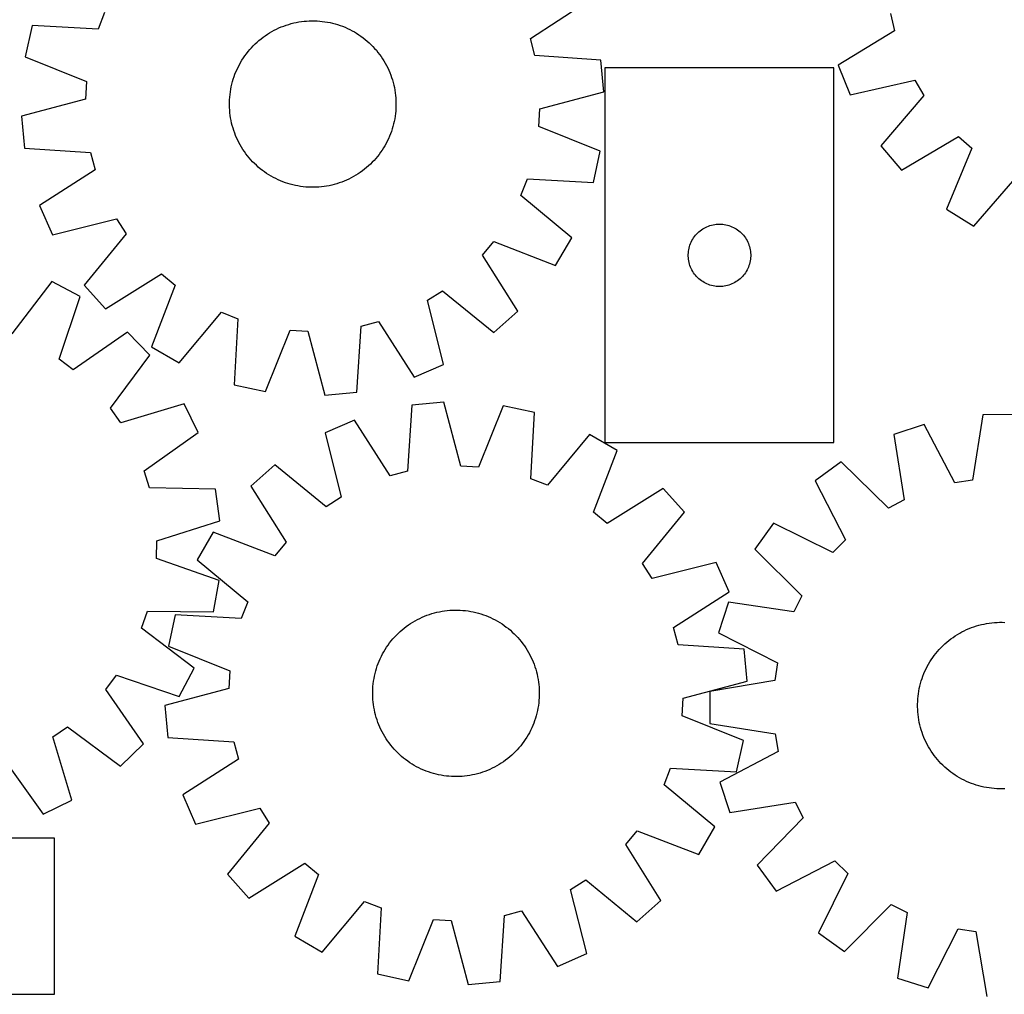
# Model space of a CAD drawing. Header units: millimetres. Extents: x 7 to 1493, y 7 to 2993.
# Tile 6 of 14: x 290 to 763, y 2113 to 2581. Entities that reach past the tile are written whole.
import ezdxf

# ---------------------------------------------------------------- set-up
doc = ezdxf.new("R2010")
doc.units = ezdxf.units.MM
doc.layers.add('CUT', color=7, linetype='CONTINUOUS', true_color=0x000000)

msp = doc.modelspace()

# ---------------------------------------------------------------- linework, layer by layer
at = {"layer": 'CUT'}
for p, q in [((535.112207, 2572.236235), (561.794666, 2589.470537)), ((330.584188, 2584.593583), (327.447593, 2576.613536)), ((708.14386, 2584.253661), (710.093107, 2575.903822)), ((295.730962, 2578.354248), (292.411943, 2563.330445)), ((327.447593, 2576.613536), (295.730962, 2578.354248)), ((415.460008, 2577.724536), (416.630818, 2578.180838)), ((416.630818, 2578.180838), (417.815383, 2578.600139)), ((417.815383, 2578.600139), (419.012533, 2578.982025)), ((419.012533, 2578.982025), (420.221089, 2579.326119)), ((420.221089, 2579.326119), (421.439856, 2579.632082)), ((421.439856, 2579.632082), (422.667632, 2579.899611)), ((422.667632, 2579.899611), (423.903206, 2580.128443)), ((423.903206, 2580.128443), (425.145358, 2580.318352)), ((425.145358, 2580.318352), (426.392862, 2580.46915)), ((426.392862, 2580.46915), (427.644488, 2580.580688)), ((427.644488, 2580.580688), (428.898999, 2580.652857)), ((428.898999, 2580.652857), (430.155158, 2580.685585)), ((430.155158, 2580.685585), (431.411725, 2580.678841)), ((431.411725, 2580.678841), (432.667461, 2580.632629)), ((432.667461, 2580.632629), (433.921125, 2580.546997)), ((433.921125, 2580.546997), (435.171481, 2580.422029)), ((435.171481, 2580.422029), (436.417294, 2580.257848)), ((436.417294, 2580.257848), (437.657336, 2580.054615)), ((437.657336, 2580.054615), (438.890382, 2579.812533)), ((438.890382, 2579.812533), (440.115216, 2579.531839)), ((440.115216, 2579.531839), (441.330629, 2579.21281)), ((441.330629, 2579.21281), (442.53542, 2578.855762)), ((442.53542, 2578.855762), (443.728403, 2578.461047)), ((443.728403, 2578.461047), (444.908398, 2578.029054)), ((444.908398, 2578.029054), (446.074242, 2577.560209)), ((406.723997, 2572.803562), (407.744546, 2573.536697)), ((407.744546, 2573.536697), (408.787619, 2574.237414)), ((408.787619, 2574.237414), (409.852188, 2574.905022)), ((409.852188, 2574.905022), (410.937202, 2575.538861)), ((410.937202, 2575.538861), (412.041589, 2576.138306)), ((412.041589, 2576.138306), (413.164261, 2576.702766)), ((413.164261, 2576.702766), (414.304109, 2577.231683)), ((414.304109, 2577.231683), (415.460008, 2577.724536)), ((446.074242, 2577.560209), (447.224783, 2577.054976)), ((447.224783, 2577.054976), (448.358888, 2576.513853)), ((448.358888, 2576.513853), (449.475435, 2575.937373)), ((449.475435, 2575.937373), (450.573324, 2575.326107)), ((450.573324, 2575.326107), (451.651471, 2574.680657)), ((451.651471, 2574.680657), (452.708812, 2574.001659)), ((452.708812, 2574.001659), (453.744303, 2573.289785)), ((453.744303, 2573.289785), (454.756923, 2572.545737)), ((710.093107, 2575.903822), (682.996892, 2559.327638)), ((401.128445, 2567.766638), (401.993541, 2568.678019)), ((401.993541, 2568.678019), (402.886838, 2569.561777)), ((402.886838, 2569.561777), (403.807453, 2570.41704)), ((403.807453, 2570.41704), (404.754479, 2571.242963)), ((404.754479, 2571.242963), (405.72698, 2572.038732)), ((405.72698, 2572.038732), (406.723997, 2572.803562)), ((454.756923, 2572.545737), (455.745672, 2571.770248)), ((455.745672, 2571.770248), (456.709574, 2570.964085)), ((456.709574, 2570.964085), (457.647679, 2570.128043)), ((457.647679, 2570.128043), (458.55906, 2569.262947)), ((458.55906, 2569.262947), (459.442818, 2568.36965)), ((537.265202, 2563.936597), (535.112207, 2572.236235)), ((397.254829, 2562.827771), (397.966703, 2563.863262)), ((397.966703, 2563.863262), (398.710751, 2564.875882)), ((398.710751, 2564.875882), (399.48624, 2565.864631)), ((399.48624, 2565.864631), (400.292403, 2566.828534)), ((400.292403, 2566.828534), (401.128445, 2567.766638)), ((459.442818, 2568.36965), (460.29808, 2567.449035)), ((460.29808, 2567.449035), (461.124004, 2566.502009)), ((461.124004, 2566.502009), (461.919773, 2565.529508)), ((461.919773, 2565.529508), (462.684603, 2564.532491)), ((462.684603, 2564.532491), (463.417738, 2563.511943)), ((568.960695, 2561.846022), (537.265202, 2563.936597)), ((292.411943, 2563.330445), (321.910125, 2551.547744)), ((394.742636, 2558.477847), (395.319115, 2559.594395)), ((395.319115, 2559.594395), (395.930381, 2560.692284)), ((395.930381, 2560.692284), (396.575832, 2561.77043)), ((396.575832, 2561.77043), (397.254829, 2562.827771)), ((463.417738, 2563.511943), (464.118455, 2562.468869)), ((464.118455, 2562.468869), (464.786062, 2561.4043)), ((464.786062, 2561.4043), (465.419901, 2560.319287)), ((465.419901, 2560.319287), (466.019347, 2559.214899)), ((466.019347, 2559.214899), (466.583807, 2558.092227)), ((570.446731, 2546.531903), (568.960695, 2561.846022)), ((682.996892, 2559.327638), (688.795501, 2545.076087)), ((392.795442, 2553.847362), (393.227435, 2555.027357)), ((393.227435, 2555.027357), (393.696279, 2556.193201)), ((393.696279, 2556.193201), (394.201512, 2557.343743)), ((394.201512, 2557.343743), (394.742636, 2558.477847)), ((466.583807, 2558.092227), (467.112724, 2556.952379)), ((467.112724, 2556.952379), (467.605577, 2555.79648)), ((467.605577, 2555.79648), (468.061879, 2554.62567)), ((468.061879, 2554.62567), (468.48118, 2553.441106)), ((680.974607, 2558.017397), (570.974607, 2558.017397)), ((570.974607, 2558.017397), (570.974607, 2378.017397)), ((680.974607, 2378.017397), (680.974607, 2558.017397)), ((321.910125, 2551.547744), (321.393016, 2542.989007)), ((391.443955, 2549.009342), (391.72465, 2550.234175)), ((391.72465, 2550.234175), (392.043678, 2551.449588)), ((392.043678, 2551.449588), (392.400726, 2552.65438)), ((392.400726, 2552.65438), (392.795442, 2553.847362)), ((468.48118, 2553.441106), (468.863066, 2552.243955)), ((468.863066, 2552.243955), (469.20716, 2551.0354)), ((469.20716, 2551.0354), (469.513123, 2549.816632)), ((469.513123, 2549.816632), (469.780652, 2548.588856)), ((688.795501, 2545.076087), (719.767536, 2552.12646)), ((719.767536, 2552.12646), (724.201622, 2544.787642)), ((390.709491, 2544.040084), (390.834459, 2545.29044)), ((390.834459, 2545.29044), (390.998641, 2546.536254)), ((390.998641, 2546.536254), (391.201873, 2547.776296)), ((391.201873, 2547.776296), (391.443955, 2549.009342)), ((469.780652, 2548.588856), (470.009484, 2547.353282)), ((470.009484, 2547.353282), (470.199392, 2546.11113)), ((470.199392, 2546.11113), (470.35019, 2544.863626)), ((470.35019, 2544.863626), (470.461729, 2543.612)), ((539.744513, 2538.38644), (570.446731, 2546.531903)), ((724.201622, 2544.787642), (703.553913, 2520.649563)), ((321.393016, 2542.989007), (290.690798, 2534.843545)), ((390.570903, 2540.274118), (390.577648, 2541.530685)), ((390.603631, 2539.017958), (390.570903, 2540.274118)), ((390.577648, 2541.530685), (390.623859, 2542.78642)), ((390.623859, 2542.78642), (390.709491, 2544.040084)), ((470.461729, 2543.612), (470.533898, 2542.357489)), ((470.533898, 2542.357489), (470.566626, 2541.10133)), ((470.566626, 2541.10133), (470.559881, 2539.844763)), ((390.6758, 2537.763447), (390.603631, 2539.017958)), ((390.787339, 2536.511822), (390.6758, 2537.763447)), ((390.938137, 2535.264318), (390.787339, 2536.511822)), ((470.30307, 2536.085007), (470.138888, 2534.839194)), ((470.428038, 2537.335363), (470.30307, 2536.085007)), ((470.51367, 2538.589027), (470.428038, 2537.335363)), ((470.559881, 2539.844763), (470.51367, 2538.589027)), ((539.227404, 2529.827704), (539.744513, 2538.38644)), ((290.690798, 2534.843545), (292.176834, 2519.529426)), ((391.128045, 2534.022166), (390.938137, 2535.264318)), ((391.356877, 2532.786592), (391.128045, 2534.022166)), ((391.624406, 2531.558815), (391.356877, 2532.786592)), ((391.930369, 2530.340048), (391.624406, 2531.558815)), ((469.412879, 2531.141272), (469.093851, 2529.92586)), ((469.693573, 2532.366106), (469.412879, 2531.141272)), ((469.935656, 2533.599152), (469.693573, 2532.366106)), ((470.138888, 2534.839194), (469.935656, 2533.599152)), ((392.274463, 2529.131493), (391.930369, 2530.340048)), ((392.656349, 2527.934342), (392.274463, 2529.131493)), ((393.07565, 2526.749777), (392.656349, 2527.934342)), ((393.531952, 2525.578968), (393.07565, 2526.749777)), ((467.910094, 2526.34809), (467.44125, 2525.182247)), ((468.342087, 2527.528086), (467.910094, 2526.34809)), ((468.736803, 2528.721068), (468.342087, 2527.528086)), ((469.093851, 2529.92586), (468.736803, 2528.721068)), ((568.725585, 2518.045002), (539.227404, 2529.827704)), ((394.024805, 2524.423068), (393.531952, 2525.578968)), ((394.553722, 2523.283221), (394.024805, 2524.423068)), ((395.118182, 2522.160549), (394.553722, 2523.283221)), ((395.717627, 2521.056161), (395.118182, 2522.160549)), ((465.818414, 2521.781053), (465.207148, 2520.683164)), ((466.394893, 2522.897601), (465.818414, 2521.781053)), ((466.936017, 2524.031705), (466.394893, 2522.897601)), ((467.44125, 2525.182247), (466.936017, 2524.031705)), ((713.472689, 2508.887402), (740.75016, 2525.163591)), ((740.75016, 2525.163591), (747.235046, 2519.554168)), ((292.176834, 2519.529426), (323.872326, 2517.43885)), ((323.872326, 2517.43885), (326.025322, 2509.139213)), ((396.351467, 2519.971147), (395.717627, 2521.056161)), ((397.019074, 2518.906579), (396.351467, 2519.971147)), ((397.719791, 2517.863505), (397.019074, 2518.906579)), ((398.452926, 2516.842956), (397.719791, 2517.863505)), ((399.217756, 2515.845939), (398.452926, 2516.842956)), ((462.426777, 2516.499565), (461.651289, 2515.510816)), ((463.170826, 2517.512185), (462.426777, 2516.499565)), ((463.8827, 2518.547676), (463.170826, 2517.512185)), ((464.561697, 2519.605017), (463.8827, 2518.547676)), ((465.207148, 2520.683164), (464.561697, 2519.605017)), ((565.406567, 2503.021199), (568.725585, 2518.045002)), ((703.553913, 2520.649563), (713.472689, 2508.887402)), ((747.235046, 2519.554168), (735.056985, 2490.216997)), ((400.013525, 2514.873438), (399.217756, 2515.845939)), ((400.839448, 2513.926413), (400.013525, 2514.873438)), ((401.694711, 2513.005797), (400.839448, 2513.926413)), ((402.578469, 2512.112501), (401.694711, 2513.005797)), ((403.48985, 2511.247405), (402.578469, 2512.112501)), ((458.250691, 2511.813671), (457.330076, 2510.958408)), ((459.143987, 2512.697428), (458.250691, 2511.813671)), ((460.009084, 2513.608809), (459.143987, 2512.697428)), ((460.845126, 2514.546914), (460.009084, 2513.608809)), ((461.651289, 2515.510816), (460.845126, 2514.546914)), ((326.025322, 2509.139213), (299.342863, 2491.904911)), ((404.427955, 2510.411362), (403.48985, 2511.247405)), ((405.391857, 2509.605199), (404.427955, 2510.411362)), ((406.380606, 2508.829711), (405.391857, 2509.605199)), ((407.393226, 2508.085662), (406.380606, 2508.829711)), ((408.428717, 2507.373788), (407.393226, 2508.085662)), ((409.486058, 2506.694791), (408.428717, 2507.373788)), ((452.34991, 2507.138034), (451.285341, 2506.470426)), ((453.392983, 2507.838751), (452.34991, 2507.138034)), ((454.413532, 2508.571886), (453.392983, 2507.838751)), ((455.410549, 2509.336715), (454.413532, 2508.571886)), ((456.38305, 2510.132484), (455.410549, 2509.336715)), ((457.330076, 2510.958408), (456.38305, 2510.132484)), ((410.564205, 2506.049341), (409.486058, 2506.694791)), ((411.662094, 2505.438074), (410.564205, 2506.049341)), ((412.778641, 2504.861595), (411.662094, 2505.438074)), ((413.912745, 2504.320472), (412.778641, 2504.861595)), ((415.063287, 2503.815239), (413.912745, 2504.320472)), ((416.229131, 2503.346394), (415.063287, 2503.815239)), ((417.409126, 2502.914401), (416.229131, 2503.346394)), ((418.602108, 2502.519686), (417.409126, 2502.914401)), ((419.8069, 2502.162637), (418.602108, 2502.519686)), ((442.124996, 2502.393422), (440.91644, 2502.049328)), ((443.322146, 2502.775308), (442.124996, 2502.393422)), ((444.506711, 2503.194609), (443.322146, 2502.775308)), ((445.677521, 2503.650911), (444.506711, 2503.194609)), ((446.83342, 2504.143764), (445.677521, 2503.650911)), ((447.973268, 2504.672682), (446.83342, 2504.143764)), ((449.095939, 2505.237142), (447.973268, 2504.672682)), ((450.200327, 2505.836587), (449.095939, 2505.237142)), ((451.285341, 2506.470426), (450.200327, 2505.836587)), ((530.553341, 2496.781865), (533.689936, 2504.761911)), ((533.689936, 2504.761911), (565.406567, 2503.021199)), ((748.125009, 2482.095588), (769.037806, 2506.004365)), ((421.022313, 2501.843609), (419.8069, 2502.162637)), ((422.247147, 2501.562915), (421.022313, 2501.843609)), ((423.480193, 2501.320832), (422.247147, 2501.562915)), ((424.720234, 2501.1176), (423.480193, 2501.320832)), ((425.966048, 2500.953419), (424.720234, 2501.1176)), ((427.216404, 2500.82845), (425.966048, 2500.953419)), ((428.470068, 2500.742818), (427.216404, 2500.82845)), ((429.725803, 2500.696607), (428.470068, 2500.742818)), ((430.982371, 2500.689862), (429.725803, 2500.696607)), ((432.23853, 2500.72259), (430.982371, 2500.689862)), ((433.493041, 2500.794759), (432.23853, 2500.72259)), ((434.744666, 2500.906298), (433.493041, 2500.794759)), ((435.992171, 2501.057096), (434.744666, 2500.906298)), ((437.234323, 2501.247005), (435.992171, 2501.057096)), ((438.469896, 2501.475836), (437.234323, 2501.247005)), ((439.697673, 2501.743366), (438.469896, 2501.475836)), ((440.91644, 2502.049328), (439.697673, 2501.743366)), ((554.966724, 2476.460411), (530.553341, 2496.781865)), ((299.342863, 2491.904911), (305.488491, 2477.799528)), ((735.056985, 2490.216997), (748.125009, 2482.095588)), ((305.488491, 2477.799528), (336.278719, 2485.605719)), ((336.278719, 2485.605719), (340.891068, 2478.377606)), ((614.966327, 2478.206497), (615.505445, 2478.75968)), ((615.505445, 2478.75968), (616.072326, 2479.284376)), ((616.072326, 2479.284376), (616.665465, 2479.779194)), ((616.665465, 2479.779194), (617.283291, 2480.242822)), ((617.283291, 2480.242822), (617.924164, 2480.67403)), ((617.924164, 2480.67403), (618.586386, 2481.071676)), ((618.586386, 2481.071676), (619.2682, 2481.434703)), ((619.2682, 2481.434703), (619.967799, 2481.762151)), ((619.967799, 2481.762151), (620.683326, 2482.053149)), ((620.683326, 2482.053149), (621.412885, 2482.306928)), ((621.412885, 2482.306928), (622.154541, 2482.522813)), ((622.154541, 2482.522813), (622.906326, 2482.700232)), ((622.906326, 2482.700232), (623.666249, 2482.838715)), ((623.666249, 2482.838715), (624.432292, 2482.937895)), ((624.432292, 2482.937895), (625.202426, 2482.997508)), ((625.202426, 2482.997508), (625.974607, 2483.017397)), ((625.974607, 2483.017397), (626.746789, 2482.997508)), ((626.746789, 2482.997508), (627.516922, 2482.937895)), ((627.516922, 2482.937895), (628.282966, 2482.838715)), ((628.282966, 2482.838715), (629.042888, 2482.700232)), ((629.042888, 2482.700232), (629.794674, 2482.522813)), ((629.794674, 2482.522813), (630.53633, 2482.306928)), ((630.53633, 2482.306928), (631.265889, 2482.053149)), ((631.265889, 2482.053149), (631.981416, 2481.762151)), ((631.981416, 2481.762151), (632.681014, 2481.434703)), ((632.681014, 2481.434703), (633.362828, 2481.071676)), ((633.362828, 2481.071676), (634.02505, 2480.67403)), ((634.02505, 2480.67403), (634.665924, 2480.242822)), ((634.665924, 2480.242822), (635.28375, 2479.779194)), ((635.28375, 2479.779194), (635.876889, 2479.284376)), ((635.876889, 2479.284376), (636.44377, 2478.75968)), ((636.44377, 2478.75968), (636.982888, 2478.206497)), ((340.891068, 2478.377606), (320.840234, 2453.741478)), ((512.092091, 2468.033837), (517.54114, 2474.654051)), ((517.54114, 2474.654051), (547.167539, 2463.197558)), ((547.167539, 2463.197558), (554.966724, 2476.460411)), ((612.079748, 2473.668315), (612.389073, 2474.376113)), ((612.389073, 2474.376113), (612.734425, 2475.067048)), ((612.734425, 2475.067048), (613.114888, 2475.739289)), ((613.114888, 2475.739289), (613.529452, 2476.391053)), ((613.529452, 2476.391053), (613.977019, 2477.020611)), ((613.977019, 2477.020611), (614.456401, 2477.626295)), ((614.456401, 2477.626295), (614.966327, 2478.206497)), ((636.982888, 2478.206497), (637.492814, 2477.626295)), ((637.492814, 2477.626295), (637.972196, 2477.020611)), ((637.972196, 2477.020611), (638.419763, 2476.391053)), ((638.419763, 2476.391053), (638.834327, 2475.739289)), ((638.834327, 2475.739289), (639.214789, 2475.067048)), ((639.214789, 2475.067048), (639.560141, 2474.376113)), ((639.560141, 2474.376113), (639.869467, 2473.668315)), ((610.97958, 2468.403616), (611.019344, 2469.175029)), ((611.019344, 2469.175029), (611.098767, 2469.943372)), ((611.098767, 2469.943372), (611.217638, 2470.706608)), ((611.217638, 2470.706608), (611.375642, 2471.462713)), ((611.375642, 2471.462713), (611.572359, 2472.209682)), ((611.572359, 2472.209682), (611.807269, 2472.945533)), ((611.807269, 2472.945533), (612.079748, 2473.668315)), ((639.869467, 2473.668315), (640.141946, 2472.945533)), ((640.141946, 2472.945533), (640.376855, 2472.209682)), ((640.376855, 2472.209682), (640.573573, 2471.462713)), ((640.573573, 2471.462713), (640.731577, 2470.706608)), ((640.731577, 2470.706608), (640.850448, 2469.943372)), ((640.850448, 2469.943372), (640.92987, 2469.175029)), ((640.92987, 2469.175029), (640.969634, 2468.403616)), ((529.030923, 2441.162836), (512.092091, 2468.033837)), ((610.97958, 2467.631178), (610.97958, 2468.403616)), ((611.019344, 2466.859765), (610.97958, 2467.631178)), ((611.098767, 2466.091422), (611.019344, 2466.859765)), ((611.217638, 2465.328186), (611.098767, 2466.091422)), ((611.375642, 2464.572081), (611.217638, 2465.328186)), ((611.572359, 2463.825112), (611.375642, 2464.572081)), ((640.573573, 2464.572081), (640.376855, 2463.825112)), ((640.731577, 2465.328186), (640.573573, 2464.572081)), ((640.850448, 2466.091422), (640.731577, 2465.328186)), ((640.92987, 2466.859765), (640.850448, 2466.091422)), ((640.969634, 2467.631178), (640.92987, 2466.859765)), ((640.969634, 2468.403616), (640.969634, 2467.631178)), ((611.807269, 2463.089261), (611.572359, 2463.825112)), ((612.079748, 2462.366479), (611.807269, 2463.089261)), ((612.389073, 2461.658681), (612.079748, 2462.366479)), ((612.734425, 2460.967746), (612.389073, 2461.658681)), ((613.114888, 2460.295505), (612.734425, 2460.967746)), ((613.529452, 2459.643741), (613.114888, 2460.295505)), ((613.977019, 2459.014183), (613.529452, 2459.643741)), ((638.419763, 2459.643741), (637.972196, 2459.014183)), ((638.834327, 2460.295505), (638.419763, 2459.643741)), ((639.214789, 2460.967746), (638.834327, 2460.295505)), ((639.560141, 2461.658681), (639.214789, 2460.967746)), ((639.869467, 2462.366479), (639.560141, 2461.658681)), ((640.141946, 2463.089261), (639.869467, 2462.366479)), ((640.376855, 2463.825112), (640.141946, 2463.089261)), ((305.24782, 2455.504643), (286.015413, 2430.224427)), ((318.839617, 2448.293984), (305.24782, 2455.504643)), ((331.043876, 2442.225566), (357.914878, 2459.164397)), ((357.914878, 2459.164397), (364.535092, 2453.715348)), ((614.456401, 2458.408499), (613.977019, 2459.014183)), ((614.966327, 2457.828297), (614.456401, 2458.408499)), ((615.505445, 2457.275114), (614.966327, 2457.828297)), ((616.072326, 2456.750418), (615.505445, 2457.275114)), ((616.665465, 2456.2556), (616.072326, 2456.750418)), ((617.283291, 2455.791972), (616.665465, 2456.2556)), ((617.924164, 2455.360764), (617.283291, 2455.791972)), ((618.586386, 2454.963118), (617.924164, 2455.360764)), ((619.2682, 2454.600091), (618.586386, 2454.963118)), ((633.362828, 2454.963118), (632.681014, 2454.600091)), ((634.02505, 2455.360764), (633.362828, 2454.963118)), ((634.665924, 2455.791972), (634.02505, 2455.360764)), ((635.28375, 2456.2556), (634.665924, 2455.791972)), ((635.876889, 2456.750418), (635.28375, 2456.2556)), ((636.44377, 2457.275114), (635.876889, 2456.750418)), ((636.982888, 2457.828297), (636.44377, 2457.275114)), ((637.492814, 2458.408499), (636.982888, 2457.828297)), ((637.972196, 2459.014183), (637.492814, 2458.408499)), ((320.840234, 2453.741478), (331.043876, 2442.225566)), ((364.535092, 2453.715348), (353.078598, 2424.08895)), ((485.65077, 2446.397678), (492.878882, 2451.010027)), ((492.878882, 2451.010027), (517.51501, 2430.959194)), ((619.967799, 2454.272643), (619.2682, 2454.600091)), ((620.683326, 2453.981645), (619.967799, 2454.272643)), ((621.412885, 2453.727866), (620.683326, 2453.981645)), ((622.154541, 2453.511981), (621.412885, 2453.727866)), ((622.906326, 2453.334562), (622.154541, 2453.511981)), ((623.666249, 2453.196079), (622.906326, 2453.334562)), ((624.432292, 2453.096899), (623.666249, 2453.196079)), ((625.202426, 2453.037286), (624.432292, 2453.096899)), ((625.974607, 2453.017397), (625.202426, 2453.037286)), ((626.746789, 2453.037286), (625.974607, 2453.017397)), ((627.516922, 2453.096899), (626.746789, 2453.037286)), ((628.282966, 2453.196079), (627.516922, 2453.096899)), ((629.042888, 2453.334562), (628.282966, 2453.196079)), ((629.794674, 2453.511981), (629.042888, 2453.334562)), ((630.53633, 2453.727866), (629.794674, 2453.511981)), ((631.265889, 2453.981645), (630.53633, 2453.727866)), ((631.981416, 2454.272643), (631.265889, 2453.981645)), ((632.681014, 2454.600091), (631.981416, 2454.272643)), ((308.692039, 2418.194127), (318.839617, 2448.293984)), ((493.45696, 2415.60745), (485.65077, 2446.397678)), ((517.51501, 2430.959194), (529.030923, 2441.162836)), ((366.341451, 2416.289765), (386.662905, 2440.703147)), ((386.662905, 2440.703147), (394.642952, 2437.566552)), ((394.642952, 2437.566552), (392.90224, 2405.849922)), ((453.817638, 2433.991286), (462.117275, 2436.144281)), ((462.117275, 2436.144281), (479.351578, 2409.461823)), ((407.926043, 2402.530903), (419.708744, 2432.029084)), ((419.708744, 2432.029084), (428.267481, 2431.511975)), ((428.267481, 2431.511975), (436.412943, 2400.809757)), ((451.727062, 2402.295793), (453.817638, 2433.991286)), ((341.647739, 2431.14011), (315.544617, 2413.040337)), ((352.34609, 2420.08227), (341.647739, 2431.14011)), ((353.078598, 2424.08895), (366.341451, 2416.289765)), ((315.544617, 2413.040337), (308.692039, 2418.194127)), ((333.393803, 2394.591379), (352.34609, 2420.08227)), ((479.351578, 2409.461823), (493.45696, 2415.60745)), ((392.90224, 2405.849922), (407.926043, 2402.530903)), ((436.412943, 2400.809757), (451.727062, 2402.295793)), ((338.318383, 2387.57227), (333.393803, 2394.591379)), ((368.737065, 2396.719869), (338.318383, 2387.57227)), ((375.494741, 2382.897266), (368.737065, 2396.719869)), ((478.204819, 2395.965379), (476.117714, 2364.269658)), ((493.518775, 2397.453093), (478.204819, 2395.965379)), ((501.667599, 2366.751767), (493.518775, 2397.453093)), ((522.005863, 2395.735067), (510.226392, 2366.235595)), ((537.03003, 2392.417693), (522.005863, 2395.735067)), ((450.581088, 2388.796325), (436.476379, 2382.649153)), ((467.818312, 2362.115754), (450.581088, 2388.796325)), ((535.292791, 2360.700872), (537.03003, 2392.417693)), ((752.489054, 2391.436669), (747.561799, 2360.056788)), ((767.874743, 2391.542048), (752.489054, 2391.436669)), ((724.332805, 2386.779259), (709.732708, 2381.924599)), ((739.102405, 2358.657495), (724.332805, 2386.779259)), ((349.592926, 2364.510566), (375.494741, 2382.897266)), ((436.476379, 2382.649153), (444.285941, 2351.85978)), ((563.591962, 2381.980759), (543.273181, 2357.565151)), ((576.855668, 2374.183026), (563.591962, 2381.980759)), ((709.732708, 2381.924599), (714.743527, 2350.557953)), ((570.974607, 2378.017397), (680.974607, 2378.017397)), ((565.402419, 2344.555373), (576.855668, 2374.183026)), ((412.42001, 2367.294775), (400.905215, 2357.089872)), ((437.058334, 2347.246639), (412.42001, 2367.294775)), ((510.226392, 2366.235595), (501.667599, 2366.751767)), ((684.393743, 2368.794379), (672.008398, 2359.665645)), ((707.130571, 2346.613049), (684.393743, 2368.794379)), ((352.107457, 2356.313219), (349.592926, 2364.510566)), ((476.117714, 2364.269658), (467.818312, 2362.115754)), ((543.273181, 2357.565151), (535.292791, 2360.700872)), ((383.864105, 2355.613213), (352.107457, 2356.313219)), ((386.019618, 2340.378899), (383.864105, 2355.613213)), ((400.905215, 2357.089872), (417.846989, 2330.220725)), ((598.892377, 2356.048823), (572.02323, 2339.107049)), ((609.09728, 2344.534029), (598.892377, 2356.048823)), ((672.008398, 2359.665645), (686.466797, 2331.382621)), ((747.561799, 2360.056788), (739.102405, 2358.657495)), ((444.285941, 2351.85978), (437.058334, 2347.246639)), ((714.743527, 2350.557953), (707.130571, 2346.613049)), ((572.02323, 2339.107049), (565.402419, 2344.555373)), ((589.049144, 2319.895704), (609.09728, 2344.534029)), ((355.703725, 2330.89621), (386.019618, 2340.378899)), ((651.967071, 2339.347893), (643.008843, 2326.838669)), ((680.445488, 2325.278261), (651.967071, 2339.347893)), ((382.771012, 2335.053164), (374.97328, 2321.789457)), ((412.398665, 2323.599915), (382.771012, 2335.053164)), ((355.562066, 2322.323036), (355.703725, 2330.89621)), ((417.846989, 2330.220725), (412.398665, 2323.599915)), ((686.466797, 2331.382621), (680.445488, 2325.278261)), ((643.008843, 2326.838669), (665.499532, 2304.407806)), ((385.54812, 2311.843947), (355.562066, 2322.323036)), ((374.97328, 2321.789457), (399.388888, 2301.470676)), ((593.662285, 2312.668097), (589.049144, 2319.895704)), ((624.451658, 2320.477659), (593.662285, 2312.668097)), ((630.59883, 2306.37295), (624.451658, 2320.477659)), ((382.890473, 2296.689163), (385.54812, 2311.843947)), ((603.918259, 2289.135726), (630.59883, 2306.37295)), ((665.499532, 2304.407806), (661.659278, 2296.741528)), ((399.388888, 2301.470676), (396.253167, 2293.490286)), ((630.226939, 2301.322228), (625.57272, 2286.657004)), ((661.659278, 2296.741528), (630.226939, 2301.322228)), ((348.344051, 2288.928918), (351.128033, 2297.038716)), ((351.128033, 2297.038716), (382.890473, 2296.689163)), ((364.536345, 2295.227525), (361.218972, 2280.203359)), ((396.253167, 2293.490286), (364.536345, 2295.227525)), ((481.969824, 2293.588903), (483.109614, 2294.117945)), ((483.109614, 2294.117945), (484.26546, 2294.610925)), ((484.26546, 2294.610925), (485.436219, 2295.067355)), ((485.436219, 2295.067355), (486.620738, 2295.486785)), ((486.620738, 2295.486785), (487.817847, 2295.868802)), ((487.817847, 2295.868802), (489.026365, 2296.213029)), ((489.026365, 2296.213029), (490.245098, 2296.519125)), ((490.245098, 2296.519125), (491.472846, 2296.786789)), ((491.472846, 2296.786789), (492.708394, 2297.015756)), ((492.708394, 2297.015756), (493.950526, 2297.205801)), ((493.950526, 2297.205801), (495.198013, 2297.356735)), ((495.198013, 2297.356735), (496.449626, 2297.468411)), ((496.449626, 2297.468411), (497.70413, 2297.540717)), ((497.70413, 2297.540717), (498.960285, 2297.573583)), ((498.960285, 2297.573583), (500.216853, 2297.566976)), ((500.216853, 2297.566976), (501.472594, 2297.520902)), ((501.472594, 2297.520902), (502.726267, 2297.435407)), ((502.726267, 2297.435407), (503.976637, 2297.310576)), ((503.976637, 2297.310576), (505.222468, 2297.146531)), ((505.222468, 2297.146531), (506.462532, 2296.943434)), ((506.462532, 2296.943434), (507.695605, 2296.701487)), ((507.695605, 2296.701487), (508.920469, 2296.420927)), ((508.920469, 2296.420927), (510.135917, 2296.102031)), ((510.135917, 2296.102031), (511.340748, 2295.745115)), ((511.340748, 2295.745115), (512.533773, 2295.350531)), ((512.533773, 2295.350531), (513.713816, 2294.918667)), ((513.713816, 2294.918667), (514.879711, 2294.44995)), ((514.879711, 2294.44995), (516.030308, 2293.944843)), ((474.533054, 2288.924055), (475.529987, 2289.688993)), ((475.529987, 2289.688993), (476.550456, 2290.42224)), ((476.550456, 2290.42224), (477.593452, 2291.123072)), ((477.593452, 2291.123072), (478.657948, 2291.790796)), ((478.657948, 2291.790796), (479.742893, 2292.424754)), ((479.742893, 2292.424754), (480.847215, 2293.02432)), ((480.847215, 2293.02432), (481.969824, 2293.588903)), ((516.030308, 2293.944843), (517.164471, 2293.403844)), ((517.164471, 2293.403844), (518.281082, 2292.827487)), ((518.281082, 2292.827487), (519.379038, 2292.21634)), ((519.379038, 2292.21634), (520.457256, 2291.571008)), ((520.457256, 2291.571008), (521.514671, 2290.892127)), ((521.514671, 2290.892127), (522.55024, 2290.180366)), ((522.55024, 2290.180366), (523.562941, 2289.436428)), ((523.562941, 2289.436428), (524.551775, 2288.661048)), ((747.037922, 2289.136115), (748.220646, 2289.56058)), ((748.220646, 2289.56058), (749.416119, 2289.947685)), ((749.416119, 2289.947685), (750.623162, 2290.297048)), ((750.623162, 2290.297048), (751.840583, 2290.608325)), ((751.840583, 2290.608325), (753.06718, 2290.881208)), ((753.06718, 2290.881208), (754.301744, 2291.115428)), ((754.301744, 2291.115428), (755.543056, 2291.310754)), ((755.543056, 2291.310754), (756.78989, 2291.466993)), ((756.78989, 2291.466993), (758.041017, 2291.583991)), ((758.041017, 2291.583991), (759.295202, 2291.661632)), ((759.295202, 2291.661632), (760.551206, 2291.69984)), ((760.551206, 2291.69984), (761.807791, 2291.698577)), ((761.807791, 2291.698577), (763.063716, 2291.657845)), ((373.624267, 2269.696512), (348.344051, 2288.928918)), ((469.099048, 2283.713261), (469.934987, 2284.651457)), ((469.934987, 2284.651457), (470.799984, 2285.562933)), ((470.799984, 2285.562933), (471.693183, 2286.446788)), ((471.693183, 2286.446788), (472.613705, 2287.302152)), ((472.613705, 2287.302152), (473.56064, 2288.128179)), ((473.56064, 2288.128179), (474.533054, 2288.924055)), ((524.551775, 2288.661048), (525.515766, 2287.854991)), ((525.515766, 2287.854991), (526.453962, 2287.019051)), ((526.453962, 2287.019051), (527.365438, 2286.154055)), ((527.365438, 2286.154055), (528.249293, 2285.260855)), ((528.249293, 2285.260855), (529.104657, 2284.340333)), ((606.072163, 2280.836324), (603.918259, 2289.135726)), ((625.57272, 2286.657004), (653.894155, 2272.273991)), ((738.171995, 2284.45325), (739.212001, 2285.158511)), ((739.212001, 2285.158511), (740.273648, 2285.830756)), ((740.273648, 2285.830756), (741.355886, 2286.469323)), ((741.355886, 2286.469323), (742.457648, 2287.073581)), ((742.457648, 2287.073581), (743.577846, 2287.642933)), ((743.577846, 2287.642933), (744.715376, 2288.176818)), ((744.715376, 2288.176818), (745.869114, 2288.674709)), ((745.869114, 2288.674709), (747.037922, 2289.136115)), ((361.218972, 2280.203359), (390.718443, 2268.423888)), ((466.061912, 2279.712166), (466.773672, 2280.747735)), ((466.773672, 2280.747735), (467.51761, 2281.760436)), ((467.51761, 2281.760436), (468.29299, 2282.74927)), ((468.29299, 2282.74927), (469.099048, 2283.713261)), ((529.104657, 2284.340333), (529.930684, 2283.393398)), ((529.930684, 2283.393398), (530.72656, 2282.420984)), ((530.72656, 2282.420984), (531.491498, 2281.424051)), ((531.491498, 2281.424051), (532.224745, 2280.403583)), ((532.224745, 2280.403583), (532.925576, 2279.360586)), ((637.767884, 2278.74922), (606.072163, 2280.836324)), ((732.442242, 2279.569529), (733.331675, 2280.457175)), ((733.331675, 2280.457175), (734.24855, 2281.316446)), ((734.24855, 2281.316446), (735.191963, 2282.146493)), ((735.191963, 2282.146493), (736.160983, 2282.946498)), ((736.160983, 2282.946498), (737.154654, 2283.71567)), ((737.154654, 2283.71567), (738.171995, 2284.45325)), ((463.009196, 2274.227803), (463.550195, 2275.361967)), ((463.550195, 2275.361967), (464.126552, 2276.478577)), ((464.126552, 2276.478577), (464.737698, 2277.576533)), ((464.737698, 2277.576533), (465.38303, 2278.654751)), ((465.38303, 2278.654751), (466.061912, 2279.712166)), ((532.925576, 2279.360586), (533.5933, 2278.29609)), ((533.5933, 2278.29609), (534.227259, 2277.211146)), ((534.227259, 2277.211146), (534.826825, 2276.106824)), ((534.826825, 2276.106824), (535.391408, 2274.984214)), ((639.255598, 2263.435264), (637.767884, 2278.74922)), ((728.436447, 2274.73725), (729.176071, 2275.753106)), ((729.176071, 2275.753106), (729.947238, 2276.745229)), ((729.947238, 2276.745229), (730.749188, 2277.712639)), ((730.749188, 2277.712639), (731.58113, 2278.654382)), ((731.58113, 2278.654382), (732.442242, 2279.569529)), ((461.208923, 2269.538243), (461.603508, 2270.731268)), ((461.603508, 2270.731268), (462.035372, 2271.911311)), ((462.035372, 2271.911311), (462.504089, 2273.077206)), ((462.504089, 2273.077206), (463.009196, 2274.227803)), ((535.391408, 2274.984214), (535.92045, 2273.844424)), ((535.92045, 2273.844424), (536.413429, 2272.688579)), ((536.413429, 2272.688579), (536.86986, 2271.517819)), ((536.86986, 2271.517819), (537.28929, 2270.3333)), ((653.894155, 2272.273991), (652.610866, 2263.796223)), ((725.235905, 2269.337821), (725.807508, 2270.456873)), ((725.807508, 2270.456873), (726.413979, 2271.557418)), ((726.413979, 2271.557418), (727.054719, 2272.63837)), ((727.054719, 2272.63837), (727.729097, 2273.698663)), ((727.729097, 2273.698663), (728.436447, 2274.73725)), ((331.159961, 2259.399714), (336.313751, 2266.252292)), ((336.313751, 2266.252292), (366.413608, 2256.104714)), ((366.413608, 2256.104714), (373.624267, 2269.696512)), ((390.718443, 2268.423888), (390.202272, 2259.865095)), ((460.010604, 2264.660027), (460.252552, 2265.8931)), ((460.252552, 2265.8931), (460.533112, 2267.117965)), ((460.533112, 2267.117965), (460.852007, 2268.333412)), ((460.852007, 2268.333412), (461.208923, 2269.538243)), ((537.28929, 2270.3333), (537.671307, 2269.136191)), ((537.671307, 2269.136191), (538.015534, 2267.927674)), ((538.015534, 2267.927674), (538.32163, 2266.70894)), ((538.32163, 2266.70894), (538.589294, 2265.481193)), ((723.308931, 2264.698885), (723.735772, 2265.880753)), ((723.735772, 2265.880753), (724.199526, 2267.048632)), ((724.199526, 2267.048632), (724.699735, 2268.201366)), ((724.699735, 2268.201366), (725.235905, 2269.337821)), ((459.518631, 2260.923762), (459.643463, 2262.174132)), ((459.643463, 2262.174132), (459.807508, 2263.419963)), ((459.807508, 2263.419963), (460.010604, 2264.660027)), ((538.589294, 2265.481193), (538.818261, 2264.245644)), ((538.818261, 2264.245644), (539.008305, 2263.003513)), ((539.008305, 2263.003513), (539.15924, 2261.756025)), ((539.15924, 2261.756025), (539.270916, 2260.504412)), ((608.554272, 2255.286439), (639.255598, 2263.435264)), ((652.610866, 2263.796223), (621.301421, 2258.439602)), ((721.978564, 2259.855014), (722.253912, 2261.081061)), ((722.253912, 2261.081061), (722.567635, 2262.297854)), ((722.567635, 2262.297854), (722.919424, 2263.504192)), ((722.919424, 2263.504192), (723.308931, 2264.698885)), ((349.259734, 2233.296592), (331.159961, 2259.399714)), ((390.202272, 2259.865095), (359.500946, 2251.71627)), ((459.380456, 2257.15778), (459.387063, 2258.414348)), ((459.413321, 2255.901625), (459.380456, 2257.15778)), ((459.387063, 2258.414348), (459.433137, 2259.670089)), ((459.433137, 2259.670089), (459.518631, 2260.923762)), ((539.270916, 2260.504412), (539.343222, 2259.249909)), ((539.36948, 2256.737185), (539.323407, 2255.481445)), ((539.343222, 2259.249909), (539.376088, 2257.993753)), ((539.376088, 2257.993753), (539.36948, 2256.737185)), ((621.301421, 2258.439602), (621.406799, 2243.053912)), ((721.385298, 2256.133489), (721.544043, 2257.380007)), ((721.544043, 2257.380007), (721.741863, 2258.620924)), ((721.741863, 2258.620924), (721.978564, 2259.855014)), ((359.500946, 2251.71627), (360.988659, 2236.402314)), ((459.485628, 2254.647122), (459.413321, 2255.901625)), ((459.597303, 2253.395508), (459.485628, 2254.647122)), ((459.748238, 2252.148021), (459.597303, 2253.395508)), ((459.938283, 2250.90589), (459.748238, 2252.148021)), ((538.949036, 2251.73157), (538.745939, 2250.491506)), ((539.113081, 2252.977402), (538.949036, 2251.73157)), ((539.237912, 2254.227771), (539.113081, 2252.977402)), ((539.323407, 2255.481445), (539.237912, 2254.227771)), ((608.0381, 2246.727646), (608.554272, 2255.286439)), ((721.143628, 2251.116065), (721.144891, 2252.372649)), ((721.144891, 2252.372649), (721.185624, 2253.628574)), ((721.185624, 2253.628574), (721.265786, 2254.8826)), ((721.265786, 2254.8826), (721.385298, 2256.133489)), ((460.16725, 2249.670341), (459.938283, 2250.90589)), ((460.434913, 2248.442594), (460.16725, 2249.670341)), ((460.74101, 2247.22386), (460.434913, 2248.442594)), ((461.085236, 2246.015342), (460.74101, 2247.22386)), ((537.904536, 2246.818122), (537.54762, 2245.613291)), ((538.223432, 2248.033569), (537.904536, 2246.818122)), ((538.503992, 2249.258434), (538.223432, 2248.033569)), ((538.745939, 2250.491506), (538.503992, 2249.258434)), ((721.181837, 2249.86006), (721.143628, 2251.116065)), ((721.259478, 2248.605876), (721.181837, 2249.86006)), ((721.376476, 2247.354749), (721.259478, 2248.605876)), ((721.532715, 2246.107914), (721.376476, 2247.354749)), ((461.467253, 2244.818233), (461.085236, 2246.015342)), ((461.886684, 2243.633714), (461.467253, 2244.818233)), ((462.343114, 2242.462955), (461.886684, 2243.633714)), ((462.836093, 2241.30711), (462.343114, 2242.462955)), ((536.252455, 2242.074328), (535.747348, 2240.92373)), ((536.721172, 2243.240223), (536.252455, 2242.074328)), ((537.153035, 2244.420265), (536.721172, 2243.240223)), ((537.54762, 2245.613291), (537.153035, 2244.420265)), ((637.537571, 2234.948175), (608.0381, 2246.727646)), ((621.406799, 2243.053912), (652.78668, 2238.126658)), ((721.728041, 2244.866603), (721.532715, 2246.107914)), ((721.962261, 2243.632039), (721.728041, 2244.866603)), ((722.235144, 2242.405441), (721.962261, 2243.632039)), ((722.54642, 2241.18802), (722.235144, 2242.405441)), ((305.691894, 2236.625948), (312.711003, 2241.550529)), ((312.711003, 2241.550529), (338.201894, 2222.598241)), ((463.365136, 2240.16732), (462.836093, 2241.30711)), ((463.929718, 2239.04471), (463.365136, 2240.16732)), ((464.529285, 2237.940388), (463.929718, 2239.04471)), ((465.163243, 2236.855443), (464.529285, 2237.940388)), ((534.018845, 2237.575), (533.373513, 2236.496783)), ((534.629991, 2238.672956), (534.018845, 2237.575)), ((535.206349, 2239.789567), (534.629991, 2238.672956)), ((535.747348, 2240.92373), (535.206349, 2239.789567)), ((652.78668, 2238.126658), (654.185974, 2229.667264)), ((722.895784, 2239.980978), (722.54642, 2241.18802)), ((723.282889, 2238.785504), (722.895784, 2239.980978)), ((723.707353, 2237.60278), (723.282889, 2238.785504)), ((724.168759, 2236.433972), (723.707353, 2237.60278)), ((314.839493, 2206.207267), (305.691894, 2236.625948)), ((338.201894, 2222.598241), (349.259734, 2233.296592)), ((360.988659, 2236.402314), (392.68438, 2234.315209)), ((392.68438, 2234.315209), (394.838284, 2226.015808)), ((465.830967, 2235.790948), (465.163243, 2236.855443)), ((466.531798, 2234.747951), (465.830967, 2235.790948)), ((467.265045, 2233.727482), (466.531798, 2234.747951)), ((468.029984, 2232.730549), (467.265045, 2233.727482)), ((468.825859, 2231.758135), (468.029984, 2232.730549)), ((531.238933, 2233.391097), (530.463553, 2232.402263)), ((531.982871, 2234.403799), (531.238933, 2233.391097)), ((532.694631, 2235.439368), (531.982871, 2234.403799)), ((533.373513, 2236.496783), (532.694631, 2235.439368)), ((634.220198, 2219.924009), (637.537571, 2234.948175)), ((724.66665, 2235.280234), (724.168759, 2236.433972)), ((725.200535, 2234.142705), (724.66665, 2235.280234)), ((725.769888, 2233.022506), (725.200535, 2234.142705)), ((726.374145, 2231.920744), (725.769888, 2233.022506)), ((469.651886, 2230.8112), (468.825859, 2231.758135)), ((470.50725, 2229.890679), (469.651886, 2230.8112)), ((471.391106, 2228.997479), (470.50725, 2229.890679)), ((472.302581, 2228.132482), (471.391106, 2228.997479)), ((473.240778, 2227.296543), (472.302581, 2228.132482)), ((527.06336, 2228.704745), (526.142838, 2227.849382)), ((527.95656, 2229.588601), (527.06336, 2228.704745)), ((528.821556, 2230.500077), (527.95656, 2229.588601)), ((529.657496, 2231.438273), (528.821556, 2230.500077)), ((530.463553, 2232.402263), (529.657496, 2231.438273)), ((654.185974, 2229.667264), (626.064209, 2214.897663)), ((727.012712, 2230.838506), (726.374145, 2231.920744)), ((727.684957, 2229.77686), (727.012712, 2230.838506)), ((728.390218, 2228.736853), (727.684957, 2229.77686)), ((729.127799, 2227.719513), (728.390218, 2228.736853)), ((282.63019, 2225.351406), (301.01689, 2199.44959)), ((394.838284, 2226.015808), (368.157713, 2208.778583)), ((474.204768, 2226.490485), (473.240778, 2227.296543)), ((475.193602, 2225.715105), (474.204768, 2226.490485)), ((476.206303, 2224.971168), (475.193602, 2225.715105)), ((477.241873, 2224.259407), (476.206303, 2224.971168)), ((478.299288, 2223.580525), (477.241873, 2224.259407)), ((479.377505, 2222.935193), (478.299288, 2223.580525)), ((520.098595, 2223.360738), (519.013651, 2222.72678)), ((521.163091, 2224.028462), (520.098595, 2223.360738)), ((522.206088, 2224.729293), (521.163091, 2224.028462)), ((523.226556, 2225.46254), (522.206088, 2224.729293)), ((524.223489, 2226.227479), (523.226556, 2225.46254)), ((525.195903, 2227.023354), (524.223489, 2226.227479)), ((526.142838, 2227.849382), (525.195903, 2227.023354)), ((729.896971, 2226.725842), (729.127799, 2227.719513)), ((730.696975, 2225.756822), (729.896971, 2226.725842)), ((731.527022, 2224.813408), (730.696975, 2225.756822)), ((732.386293, 2223.896533), (731.527022, 2224.813408)), ((733.27394, 2223.007101), (732.386293, 2223.896533)), ((480.475461, 2222.324047), (479.377505, 2222.935193)), ((481.592072, 2221.74769), (480.475461, 2222.324047)), ((482.726235, 2221.206691), (481.592072, 2221.74769)), ((483.876832, 2220.701584), (482.726235, 2221.206691)), ((485.042727, 2220.232867), (483.876832, 2220.701584)), ((486.22277, 2219.801003), (485.042727, 2220.232867)), ((487.415795, 2219.406418), (486.22277, 2219.801003)), ((488.620626, 2219.049502), (487.415795, 2219.406418)), ((489.836074, 2218.730607), (488.620626, 2219.049502)), ((491.060938, 2218.450047), (489.836074, 2218.730607)), ((492.294011, 2218.208099), (491.060938, 2218.450047)), ((508.511445, 2218.632409), (507.283698, 2218.364745)), ((509.730179, 2218.938505), (508.511445, 2218.632409)), ((510.938696, 2219.282731), (509.730179, 2218.938505)), ((512.135805, 2219.664748), (510.938696, 2219.282731)), ((513.320324, 2220.084179), (512.135805, 2219.664748)), ((514.491084, 2220.540609), (513.320324, 2220.084179)), ((515.646929, 2221.033589), (514.491084, 2220.540609)), ((516.786719, 2221.562631), (515.646929, 2221.033589)), ((517.909329, 2222.127214), (516.786719, 2221.562631)), ((519.013651, 2222.72678), (517.909329, 2222.127214)), ((599.367656, 2213.680857), (602.503377, 2221.661247)), ((602.503377, 2221.661247), (634.220198, 2219.924009)), ((734.189086, 2222.145989), (733.27394, 2223.007101)), ((735.130829, 2221.314047), (734.189086, 2222.145989)), ((736.098239, 2220.512097), (735.130829, 2221.314047)), ((737.090362, 2219.740929), (736.098239, 2220.512097)), ((738.106218, 2219.001306), (737.090362, 2219.740929)), ((739.144805, 2218.293956), (738.106218, 2219.001306)), ((493.534075, 2218.005003), (492.294011, 2218.208099)), ((494.779906, 2217.840958), (493.534075, 2218.005003)), ((496.030276, 2217.716127), (494.779906, 2217.840958)), ((497.28395, 2217.630632), (496.030276, 2217.716127)), ((498.53969, 2217.584558), (497.28395, 2217.630632)), ((499.796258, 2217.577951), (498.53969, 2217.584558)), ((501.052414, 2217.610817), (499.796258, 2217.577951)), ((502.306917, 2217.683123), (501.052414, 2217.610817)), ((503.55853, 2217.794799), (502.306917, 2217.683123)), ((504.806018, 2217.945733), (503.55853, 2217.794799)), ((506.048149, 2218.135778), (504.806018, 2217.945733)), ((507.283698, 2218.364745), (506.048149, 2218.135778)), ((623.783263, 2193.362077), (599.367656, 2213.680857)), ((626.064209, 2214.897663), (630.91887, 2200.297567)), ((740.205098, 2217.619578), (739.144805, 2218.293956)), ((741.286051, 2216.978837), (740.205098, 2217.619578)), ((742.386596, 2216.372366), (741.286051, 2216.978837)), ((743.505648, 2215.800763), (742.386596, 2216.372366)), ((744.642102, 2215.264593), (743.505648, 2215.800763)), ((745.794837, 2214.764384), (744.642102, 2215.264593)), ((746.962715, 2214.30063), (745.794837, 2214.764384)), ((748.144584, 2213.873789), (746.962715, 2214.30063)), ((749.339276, 2213.484282), (748.144584, 2213.873789)), ((750.545615, 2213.132493), (749.339276, 2213.484282)), ((751.762407, 2212.81877), (750.545615, 2213.132493)), ((752.988454, 2212.543423), (751.762407, 2212.81877)), ((754.222545, 2212.306722), (752.988454, 2212.543423)), ((755.463461, 2212.108901), (754.222545, 2212.306722)), ((756.709979, 2211.950156), (755.463461, 2212.108901)), ((757.960868, 2211.830644), (756.709979, 2211.950156)), ((759.214894, 2211.750482), (757.960868, 2211.830644)), ((760.470819, 2211.70975), (759.214894, 2211.750482)), ((761.727404, 2211.708487), (760.470819, 2211.70975)), ((762.983408, 2211.746695), (761.727404, 2211.708487)), ((301.01689, 2199.44959), (314.839493, 2206.207267)), ((368.157713, 2208.778583), (374.304886, 2194.673874)), ((630.91887, 2200.297567), (662.285515, 2205.308386)), ((662.285515, 2205.308386), (666.230419, 2197.695429)), ((374.304886, 2194.673874), (405.094259, 2202.483436)), ((405.094259, 2202.483436), (409.707399, 2195.255829)), ((409.707399, 2195.255829), (389.659264, 2170.617505)), ((666.230419, 2197.695429), (644.049089, 2174.958601)), ((580.909554, 2184.930808), (586.357878, 2191.551619)), ((586.357878, 2191.551619), (615.985531, 2180.09837)), ((615.985531, 2180.09837), (623.783263, 2193.362077)), ((306.546813, 2188.023826), (106.546813, 2188.023826)), ((306.546813, 2113.023826), (306.546813, 2188.023826)), ((597.851328, 2158.061662), (580.909554, 2184.930808)), ((399.864167, 2159.10271), (426.733313, 2176.044485)), ((426.733313, 2176.044485), (433.354124, 2170.596161)), ((653.177823, 2162.573257), (681.460848, 2177.031656)), ((681.460848, 2177.031656), (687.565207, 2171.010346)), ((644.049089, 2174.958601), (653.177823, 2162.573257)), ((389.659264, 2170.617505), (399.864167, 2159.10271)), ((433.354124, 2170.596161), (421.900875, 2140.968507)), ((554.470602, 2163.291754), (561.698209, 2167.904894)), ((561.698209, 2167.904894), (586.336533, 2147.856759)), ((687.565207, 2171.010346), (673.495575, 2142.53193)), ((562.280164, 2132.502381), (554.470602, 2163.291754)), ((435.164582, 2133.170775), (455.483362, 2157.586383)), ((455.483362, 2157.586383), (463.463752, 2154.450662)), ((586.336533, 2147.856759), (597.851328, 2158.061662)), ((463.463752, 2154.450662), (461.726513, 2122.73384)), ((522.638829, 2150.881875), (530.938231, 2153.035779)), ((530.938231, 2153.035779), (548.175455, 2126.355209)), ((686.004799, 2133.573701), (708.435663, 2156.064391)), ((708.435663, 2156.064391), (716.101941, 2152.224136)), ((716.101941, 2152.224136), (711.52124, 2120.791797)), ((476.75068, 2119.416467), (488.530151, 2148.915939)), ((488.530151, 2148.915939), (497.088944, 2148.399767)), ((497.088944, 2148.399767), (505.237768, 2117.698441)), ((520.551725, 2119.186154), (522.638829, 2150.881875)), ((726.186464, 2116.137579), (740.569478, 2144.459013)), ((740.569478, 2144.459013), (749.047245, 2143.175724)), ((749.047245, 2143.175724), (754.403867, 2111.866279)), ((421.900875, 2140.968507), (435.164582, 2133.170775)), ((673.495575, 2142.53193), (686.004799, 2133.573701)), ((548.175455, 2126.355209), (562.280164, 2132.502381)), ((461.726513, 2122.73384), (476.75068, 2119.416467)), ((505.237768, 2117.698441), (520.551725, 2119.186154)), ((711.52124, 2120.791797), (726.186464, 2116.137579)), ((6.546813, 2113.023826), (306.546813, 2113.023826))]:
    msp.add_line(p, q, dxfattribs=at)

doc.saveas('drawing.dxf')
